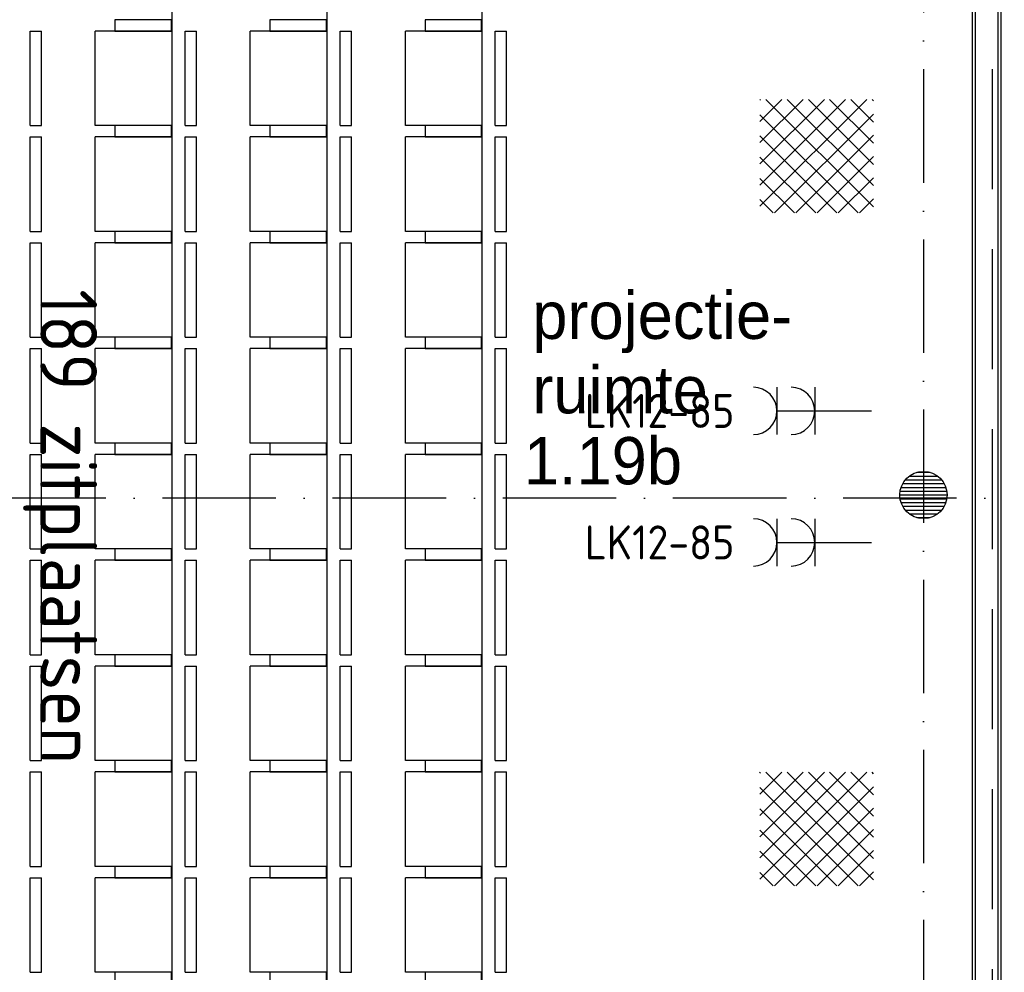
# Model space of a CAD drawing. Header units: millimetres. Extents: x 84333 to 241285, y -2244 to 84291.
# Tile 45 of 74: x 168438 to 173646, y 55271 to 60311. Entities that reach past the tile are written whole.
import ezdxf
from ezdxf.enums import TextEntityAlignment as Align

# ---------------------------------------------------------------- set-up
doc = ezdxf.new("R2010")
doc.units = ezdxf.units.MM
doc.header["$LTSCALE"] = 100
doc.linetypes.add('DASHDOT', pattern=[9, 6, -1.5, 0, -1.5])
doc.linetypes.add('HIDDEN', pattern=[9.525, 6.35, -3.175])
doc.layers.get('0').update_dxf_attribs({"linetype": 'CONTINUOUS'})
for name, color, linetype in [('AFDELING', 4, 'CONTINUOUS'), ('AL$7----_STRAMIEN', 1, 'DASHDOT'), ('AL22----_BINNENWAND', 7, 'CONTINUOUS'), ('AL28----_KONSTRUKTIE', 3, 'CONTINUOUS'), ('AL32----_BINNENKOZ', 7, 'CONTINUOUS'), ('ALXAA---_GEWBETON', 12, 'CONTINUOUS'), ('BL$4----', 7, 'CONTINUOUS'), ('BOUW', 8, 'CONTINUOUS'), ('EB63103-_ATTRIB', 2, 'CONTINUOUS'), ('EL63103-_LICHT-WCD230V', 3, 'CONTINUOUS'), ('EL6441--_DATACOM', 3, 'CONTINUOUS'), ('LIJN070', 130, 'CONTINUOUS')]:
    doc.layers.add(name, color=color, linetype=linetype)
doc.styles.add('1_8', font='ISO', dxfattribs={"height": 1.8})
doc.styles.add('BURO-025', font='BUROFONT.shx', dxfattribs={"height": 250})
doc.styles.get("Standard").update_dxf_attribs({"font": 'iso.shx'})
doc.styles.add('TECHNIC', font='technic_.ttf')

# ---------------------------------------------------------------- blocks, each defined once
blk = doc.blocks.new('DEMARKATIE1EB')
at = {"layer": 'LIJN070', "linetype": 'HIDDEN'}
blk.add_line((-48632, 23187), (-48632, 67006.5), dxfattribs=at)
blk = doc.blocks.new('ES3W2A')
for p, q in [((1.25, 2), (-1.25, 2)), ((0, 2), (0, -3)), ((1.25, 0), (-1.25, 0))]:
    blk.add_line(p, q)
for centre in [(0, 3.25), (0, 1.25)]:
    blk.add_arc(centre, 1.25, 180, 0)
at = {"style": '1_8'}
for tag, flags, p in [('VERMOGEN', 9, (-2.5, 5)), ('GROEP', 8, (0, 5)), ('SCHAK', 8, (2.5, 5)), ('GELIJK', 9, (5, 5)), ('KAST', 9, (7, 5)), ('TAL', 8, (2.5, 5))]:
    blk.add_attdef(tag, text='', height=1.8, rotation=90, dxfattribs=dict(at, flags=flags)).set_placement(p, align=Align.MIDDLE_CENTER)
at = {"style": '1_8', "width": 0.7, "flags": 8}
blk.add_attdef('DOEL', text='', height=1.8, rotation=90, dxfattribs=at).set_placement((-2.5, 5), align=Align.MIDDLE_LEFT)
at = {"style": '1_8', "flags": 9}
blk.add_attdef('M_CODE', text='', height=1.8, dxfattribs=at).set_placement((0, 0), align=Align.MIDDLE_CENTER)
blk = doc.blocks.new('A$C13e6995e')
at = {"layer": 'AL32----_BINNENKOZ'}
h = blk.add_hatch(dxfattribs=at)
h.set_pattern_fill('NET', color=8, scale=25, angle=45, style=0)
h.set_pattern_definition([(45, (100247.96, 36498.49), (-56.1266, 56.1266), []), (135, (100247.96, 36498.49), (-56.1266, -56.1266), [])])
h.paths.add_polyline_path([(88020, 61533.7), (88620, 61533.7), (88620, 62133.7), (88020, 62133.7)])
h = blk.add_hatch(dxfattribs=at)
h.set_pattern_fill('NET', color=8, scale=25, angle=45, style=0)
h.set_pattern_definition([(45, (100247.96, 32938.49), (-56.1266, 56.1266), []), (135, (100247.96, 32938.49), (-56.1266, -56.1266), [])])
h.paths.add_polyline_path([(88020, 57973.7), (88620, 57973.7), (88620, 58573.7), (88020, 58573.7)])
at = {"layer": 'ALXAA---_GEWBETON'}
h = blk.add_hatch(dxfattribs=at)
h.set_pattern_fill('GEWPBET', color=8, scale=100, style=0)
h.set_pattern_definition([(8e-14, (-61415.227, 26496.753), (-3e-14, 20), [])])
edge = h.paths.add_edge_path()
edge.add_arc((88884.9, 60041), 125, 0, 360)
at = {"layer": 'AL$7----_STRAMIEN', "color": 1}
blk.add_line((90860.3, 60023.5), (54905.6, 60023.5), dxfattribs=at)
blk.add_lwpolyline([(88884.9, 79395.1), (88884.9, 40820)], dxfattribs=at)
at = {"layer": 'AL22----_BINNENWAND', "color": 8}
for p, q in [((89144.9, 57320), (89144.8, 68129)), ((89294.8, 68129), (89294.9, 57320))]:
    blk.add_line(p, q, dxfattribs=at)
at = {"layer": 'AL22----_BINNENWAND', "color": 8, "linetype": 'Continuous'}
for p, q in [((89159.9, 57320), (89159.8, 68129)), ((89279.9, 57320), (89279.8, 68129))]:
    blk.add_line(p, q, dxfattribs=at)
at = {"layer": 'AL28----_KONSTRUKTIE', "color": 8}
blk.add_circle((88884.9, 60041), 125, dxfattribs=at)
at = {"layer": 'AL32----_BINNENKOZ', "color": 8}
for p, q in [((84909.7, 65455), (84909.7, 54095)), ((85729.7, 65455), (85729.7, 54095)), ((86549.7, 65455), (86549.7, 54095)), ((84160.4, 61995.6), (84160.4, 62495.6)), ((84160.4, 62495.6), (84219.8, 62495.6)), ((84219.8, 61995.6), (84219.8, 62495.6)), ((84504.6, 61995.6), (84504.6, 62495.6)), ((84909.7, 62495.6), (84504.6, 62495.6)), ((84909.7, 62495.6), (84909.7, 61995.6)), ((84980.4, 61995.6), (84980.4, 62495.6)), ((84980.4, 62495.6), (85039.8, 62495.6)), ((85039.8, 61995.6), (85039.8, 62495.6)), ((85324.6, 61995.6), (85324.6, 62495.6)), ((85729.7, 62495.6), (85324.6, 62495.6)), ((85729.7, 62495.6), (85729.7, 61995.6)), ((85800.4, 61995.6), (85800.4, 62495.6)), ((85800.4, 62495.6), (85859.8, 62495.6)), ((85859.8, 61995.6), (85859.8, 62495.6)), ((86144.6, 61995.6), (86144.6, 62495.6)), ((86549.7, 62495.6), (86144.6, 62495.6)), ((86549.7, 62495.6), (86549.7, 61995.6)), ((86620.4, 61995.6), (86620.4, 62495.6)), ((86620.4, 62495.6), (86679.8, 62495.6)), ((86679.8, 61995.6), (86679.8, 62495.6)), ((84160.4, 61995.6), (84219.8, 61995.6)), ((84909.7, 61995.6), (84504.6, 61995.6)), ((84980.4, 61995.6), (85039.8, 61995.6)), ((85729.7, 61995.6), (85324.6, 61995.6)), ((85800.4, 61995.6), (85859.8, 61995.6)), ((86549.7, 61995.6), (86144.6, 61995.6)), ((86620.4, 61995.6), (86679.8, 61995.6)), ((84160.4, 61435.6), (84160.4, 61935.6)), ((84160.4, 61935.6), (84219.8, 61935.6)), ((84219.8, 61435.6), (84219.8, 61935.6)), ((84504.6, 61435.6), (84504.6, 61935.6)), ((84909.7, 61935.6), (84504.6, 61935.6)), ((84909.7, 61935.6), (84909.7, 61435.6)), ((84980.4, 61435.6), (84980.4, 61935.6)), ((84980.4, 61935.6), (85039.8, 61935.6)), ((85039.8, 61435.6), (85039.8, 61935.6)), ((85324.6, 61435.6), (85324.6, 61935.6)), ((85729.7, 61935.6), (85324.6, 61935.6)), ((85729.7, 61935.6), (85729.7, 61435.6)), ((85800.4, 61435.6), (85800.4, 61935.6)), ((85800.4, 61935.6), (85859.8, 61935.6)), ((85859.8, 61435.6), (85859.8, 61935.6)), ((86144.6, 61435.6), (86144.6, 61935.6)), ((86549.7, 61935.6), (86144.6, 61935.6)), ((86549.7, 61935.6), (86549.7, 61435.6)), ((86620.4, 61435.6), (86620.4, 61935.6)), ((86620.4, 61935.6), (86679.8, 61935.6)), ((86679.8, 61435.6), (86679.8, 61935.6)), ((84160.4, 61435.6), (84219.8, 61435.6)), ((84909.7, 61435.6), (84504.6, 61435.6)), ((84980.4, 61435.6), (85039.8, 61435.6)), ((85729.7, 61435.6), (85324.6, 61435.6)), ((85800.4, 61435.6), (85859.8, 61435.6)), ((86549.7, 61435.6), (86144.6, 61435.6)), ((86620.4, 61435.6), (86679.8, 61435.6)), ((84160.4, 60875.6), (84160.4, 61375.6)), ((84160.4, 61375.6), (84219.8, 61375.6)), ((84219.8, 60875.6), (84219.8, 61375.6)), ((84504.6, 60875.6), (84504.6, 61375.6)), ((84909.7, 61375.6), (84504.6, 61375.6)), ((84909.7, 61375.6), (84909.7, 60875.6)), ((84980.4, 60875.6), (84980.4, 61375.6)), ((84980.4, 61375.6), (85039.8, 61375.6)), ((85039.8, 60875.6), (85039.8, 61375.6)), ((85324.6, 60875.6), (85324.6, 61375.6)), ((85729.7, 61375.6), (85324.6, 61375.6)), ((85729.7, 61375.6), (85729.7, 60875.6)), ((85800.4, 60875.6), (85800.4, 61375.6)), ((85800.4, 61375.6), (85859.8, 61375.6)), ((85859.8, 60875.6), (85859.8, 61375.6)), ((86144.6, 60875.6), (86144.6, 61375.6)), ((86549.7, 61375.6), (86144.6, 61375.6)), ((86549.7, 61375.6), (86549.7, 60875.6)), ((86620.4, 60875.6), (86620.4, 61375.6)), ((86620.4, 61375.6), (86679.8, 61375.6)), ((86679.8, 60875.6), (86679.8, 61375.6)), ((84160.4, 60875.6), (84219.8, 60875.6)), ((84909.7, 60875.6), (84504.6, 60875.6)), ((84980.4, 60875.6), (85039.8, 60875.6)), ((85729.7, 60875.6), (85324.6, 60875.6)), ((85800.4, 60875.6), (85859.8, 60875.6)), ((86549.7, 60875.6), (86144.6, 60875.6)), ((86620.4, 60875.6), (86679.8, 60875.6)), ((84160.4, 60315.6), (84160.4, 60815.6)), ((84160.4, 60815.6), (84219.8, 60815.6)), ((84219.8, 60315.6), (84219.8, 60815.6)), ((84504.6, 60315.6), (84504.6, 60815.6)), ((84909.7, 60815.6), (84504.6, 60815.6)), ((84909.7, 60815.6), (84909.7, 60315.6)), ((84980.4, 60315.6), (84980.4, 60815.6)), ((84980.4, 60815.6), (85039.8, 60815.6)), ((85039.8, 60315.6), (85039.8, 60815.6)), ((85324.6, 60315.6), (85324.6, 60815.6)), ((85729.7, 60815.6), (85324.6, 60815.6)), ((85729.7, 60815.6), (85729.7, 60315.6)), ((85800.4, 60315.6), (85800.4, 60815.6)), ((85800.4, 60815.6), (85859.8, 60815.6)), ((85859.8, 60315.6), (85859.8, 60815.6)), ((86144.6, 60315.6), (86144.6, 60815.6)), ((86549.7, 60815.6), (86144.6, 60815.6)), ((86549.7, 60815.6), (86549.7, 60315.6)), ((86620.4, 60315.6), (86620.4, 60815.6)), ((86620.4, 60815.6), (86679.8, 60815.6)), ((86679.8, 60315.6), (86679.8, 60815.6)), ((84160.4, 60315.6), (84219.8, 60315.6)), ((84909.7, 60315.6), (84504.6, 60315.6)), ((84980.4, 60315.6), (85039.8, 60315.6)), ((85729.7, 60315.6), (85324.6, 60315.6)), ((85800.4, 60315.6), (85859.8, 60315.6)), ((86549.7, 60315.6), (86144.6, 60315.6)), ((86620.4, 60315.6), (86679.8, 60315.6)), ((84160.4, 59755.6), (84160.4, 60255.6)), ((84160.4, 60255.6), (84219.8, 60255.6)), ((84219.8, 59755.6), (84219.8, 60255.6)), ((84504.6, 59755.6), (84504.6, 60255.6)), ((84909.7, 60255.6), (84504.6, 60255.6)), ((84909.7, 60255.6), (84909.7, 59755.6)), ((84980.4, 59755.6), (84980.4, 60255.6)), ((84980.4, 60255.6), (85039.8, 60255.6)), ((85039.8, 59755.6), (85039.8, 60255.6)), ((85324.6, 59755.6), (85324.6, 60255.6)), ((85729.7, 60255.6), (85324.6, 60255.6)), ((85729.7, 60255.6), (85729.7, 59755.6)), ((85800.4, 59755.6), (85800.4, 60255.6)), ((85800.4, 60255.6), (85859.8, 60255.6)), ((85859.8, 59755.6), (85859.8, 60255.6)), ((86144.6, 59755.6), (86144.6, 60255.6)), ((86549.7, 60255.6), (86144.6, 60255.6)), ((86549.7, 60255.6), (86549.7, 59755.6)), ((86620.4, 59755.6), (86620.4, 60255.6)), ((86620.4, 60255.6), (86679.8, 60255.6)), ((86679.8, 59755.6), (86679.8, 60255.6)), ((84160.4, 59755.6), (84219.8, 59755.6)), ((84909.7, 59755.6), (84504.6, 59755.6)), ((84980.4, 59755.6), (85039.8, 59755.6)), ((85729.7, 59755.6), (85324.6, 59755.6)), ((85800.4, 59755.6), (85859.8, 59755.6)), ((86549.7, 59755.6), (86144.6, 59755.6)), ((86620.4, 59755.6), (86679.8, 59755.6)), ((84160.4, 59195.6), (84160.4, 59695.6)), ((84160.4, 59695.6), (84219.8, 59695.6)), ((84219.8, 59195.6), (84219.8, 59695.6)), ((84504.6, 59195.6), (84504.6, 59695.6)), ((84909.7, 59695.6), (84504.6, 59695.6)), ((84909.7, 59695.6), (84909.7, 59195.6)), ((84980.4, 59195.6), (84980.4, 59695.6)), ((84980.4, 59695.6), (85039.8, 59695.6)), ((85039.8, 59195.6), (85039.8, 59695.6)), ((85324.6, 59195.6), (85324.6, 59695.6)), ((85729.7, 59695.6), (85324.6, 59695.6)), ((85729.7, 59695.6), (85729.7, 59195.6)), ((85800.4, 59195.6), (85800.4, 59695.6)), ((85800.4, 59695.6), (85859.8, 59695.6)), ((85859.8, 59195.6), (85859.8, 59695.6)), ((86144.6, 59195.6), (86144.6, 59695.6)), ((86549.7, 59695.6), (86144.6, 59695.6)), ((86549.7, 59695.6), (86549.7, 59195.6)), ((86620.4, 59195.6), (86620.4, 59695.6)), ((86620.4, 59695.6), (86679.8, 59695.6)), ((86679.8, 59195.6), (86679.8, 59695.6)), ((84160.4, 59195.6), (84219.8, 59195.6)), ((84909.7, 59195.6), (84504.6, 59195.6)), ((84980.4, 59195.6), (85039.8, 59195.6)), ((85729.7, 59195.6), (85324.6, 59195.6)), ((85800.4, 59195.6), (85859.8, 59195.6)), ((86549.7, 59195.6), (86144.6, 59195.6)), ((86620.4, 59195.6), (86679.8, 59195.6)), ((84160.4, 58635.6), (84160.4, 59135.6)), ((84160.4, 59135.6), (84219.8, 59135.6)), ((84219.8, 58635.6), (84219.8, 59135.6)), ((84504.6, 58635.6), (84504.6, 59135.6)), ((84909.7, 59135.6), (84504.6, 59135.6)), ((84909.7, 59135.6), (84909.7, 58635.6)), ((84980.4, 58635.6), (84980.4, 59135.6)), ((84980.4, 59135.6), (85039.8, 59135.6)), ((85039.8, 58635.6), (85039.8, 59135.6)), ((85324.6, 58635.6), (85324.6, 59135.6)), ((85729.7, 59135.6), (85324.6, 59135.6)), ((85729.7, 59135.6), (85729.7, 58635.6)), ((85800.4, 58635.6), (85800.4, 59135.6)), ((85800.4, 59135.6), (85859.8, 59135.6)), ((85859.8, 58635.6), (85859.8, 59135.6)), ((86144.6, 58635.6), (86144.6, 59135.6)), ((86549.7, 59135.6), (86144.6, 59135.6)), ((86549.7, 59135.6), (86549.7, 58635.6)), ((86620.4, 58635.6), (86620.4, 59135.6)), ((86620.4, 59135.6), (86679.8, 59135.6)), ((86679.8, 58635.6), (86679.8, 59135.6)), ((84160.4, 58635.6), (84219.8, 58635.6)), ((84909.7, 58635.6), (84504.6, 58635.6)), ((84980.4, 58635.6), (85039.8, 58635.6)), ((85729.7, 58635.6), (85324.6, 58635.6)), ((85800.4, 58635.6), (85859.8, 58635.6)), ((86549.7, 58635.6), (86144.6, 58635.6)), ((86620.4, 58635.6), (86679.8, 58635.6)), ((84160.4, 58075.6), (84160.4, 58575.6)), ((84160.4, 58575.6), (84219.8, 58575.6)), ((84219.8, 58075.6), (84219.8, 58575.6)), ((84504.6, 58075.6), (84504.6, 58575.6)), ((84909.7, 58575.6), (84504.6, 58575.6)), ((84909.7, 58575.6), (84909.7, 58075.6)), ((84980.4, 58075.6), (84980.4, 58575.6)), ((84980.4, 58575.6), (85039.8, 58575.6)), ((85039.8, 58075.6), (85039.8, 58575.6)), ((85324.6, 58075.6), (85324.6, 58575.6)), ((85729.7, 58575.6), (85324.6, 58575.6)), ((85729.7, 58575.6), (85729.7, 58075.6)), ((85800.4, 58075.6), (85800.4, 58575.6)), ((85800.4, 58575.6), (85859.8, 58575.6)), ((85859.8, 58075.6), (85859.8, 58575.6)), ((86144.6, 58075.6), (86144.6, 58575.6)), ((86549.7, 58575.6), (86144.6, 58575.6)), ((86549.7, 58575.6), (86549.7, 58075.6)), ((86620.4, 58075.6), (86620.4, 58575.6)), ((86620.4, 58575.6), (86679.8, 58575.6)), ((86679.8, 58075.6), (86679.8, 58575.6)), ((84160.4, 58075.6), (84219.8, 58075.6)), ((84909.7, 58075.6), (84504.6, 58075.6)), ((84980.4, 58075.6), (85039.8, 58075.6)), ((85729.7, 58075.6), (85324.6, 58075.6)), ((85800.4, 58075.6), (85859.8, 58075.6)), ((86549.7, 58075.6), (86144.6, 58075.6)), ((86620.4, 58075.6), (86679.8, 58075.6)), ((84160.4, 57515.6), (84160.4, 58015.6)), ((84160.4, 58015.6), (84219.8, 58015.6)), ((84219.8, 57515.6), (84219.8, 58015.6)), ((84504.6, 57515.6), (84504.6, 58015.6)), ((84909.7, 58015.6), (84504.6, 58015.6)), ((84909.7, 58015.6), (84909.7, 57515.6)), ((84980.4, 57515.6), (84980.4, 58015.6)), ((84980.4, 58015.6), (85039.8, 58015.6)), ((85039.8, 57515.6), (85039.8, 58015.6)), ((85324.6, 57515.6), (85324.6, 58015.6)), ((85729.7, 58015.6), (85324.6, 58015.6)), ((85729.7, 58015.6), (85729.7, 57515.6)), ((85800.4, 57515.6), (85800.4, 58015.6)), ((85800.4, 58015.6), (85859.8, 58015.6)), ((85859.8, 57515.6), (85859.8, 58015.6)), ((86144.6, 57515.6), (86144.6, 58015.6)), ((86549.7, 58015.6), (86144.6, 58015.6)), ((86549.7, 58015.6), (86549.7, 57515.6)), ((86620.4, 57515.6), (86620.4, 58015.6)), ((86620.4, 58015.6), (86679.8, 58015.6)), ((86679.8, 57515.6), (86679.8, 58015.6)), ((84160.4, 57515.6), (84219.8, 57515.6)), ((84909.7, 57515.6), (84504.6, 57515.6)), ((84980.4, 57515.6), (85039.8, 57515.6)), ((85729.7, 57515.6), (85324.6, 57515.6)), ((85800.4, 57515.6), (85859.8, 57515.6)), ((86549.7, 57515.6), (86144.6, 57515.6)), ((86620.4, 57515.6), (86679.8, 57515.6))]:
    blk.add_line(p, q, dxfattribs=at)
for points in [[(84608.6, 62495.6), (84907.5, 62495.6), (84907.5, 62555.6), (84608.6, 62555.6)], [(84608.6, 62495.6), (84907.5, 62495.6), (84907.5, 62555.6), (84608.6, 62555.6)], [(85428.6, 62495.6), (85727.5, 62495.6), (85727.5, 62555.6), (85428.6, 62555.6)], [(85428.6, 62495.6), (85727.5, 62495.6), (85727.5, 62555.6), (85428.6, 62555.6)], [(86248.6, 62495.6), (86547.5, 62495.6), (86547.5, 62555.6), (86248.6, 62555.6)], [(86248.6, 62495.6), (86547.5, 62495.6), (86547.5, 62555.6), (86248.6, 62555.6)], [(84608.6, 61935.6), (84907.5, 61935.6), (84907.5, 61995.6), (84608.6, 61995.6)], [(84608.6, 61935.6), (84907.5, 61935.6), (84907.5, 61995.6), (84608.6, 61995.6)], [(85428.6, 61935.6), (85727.5, 61935.6), (85727.5, 61995.6), (85428.6, 61995.6)], [(85428.6, 61935.6), (85727.5, 61935.6), (85727.5, 61995.6), (85428.6, 61995.6)], [(86248.6, 61935.6), (86547.5, 61935.6), (86547.5, 61995.6), (86248.6, 61995.6)], [(86248.6, 61935.6), (86547.5, 61935.6), (86547.5, 61995.6), (86248.6, 61995.6)], [(84608.6, 61375.6), (84907.5, 61375.6), (84907.5, 61435.6), (84608.6, 61435.6)], [(84608.6, 61375.6), (84907.5, 61375.6), (84907.5, 61435.6), (84608.6, 61435.6)], [(85428.6, 61375.6), (85727.5, 61375.6), (85727.5, 61435.6), (85428.6, 61435.6)], [(85428.6, 61375.6), (85727.5, 61375.6), (85727.5, 61435.6), (85428.6, 61435.6)], [(86248.6, 61375.6), (86547.5, 61375.6), (86547.5, 61435.6), (86248.6, 61435.6)], [(86248.6, 61375.6), (86547.5, 61375.6), (86547.5, 61435.6), (86248.6, 61435.6)], [(84608.6, 60815.6), (84907.5, 60815.6), (84907.5, 60875.6), (84608.6, 60875.6)], [(84608.6, 60815.6), (84907.5, 60815.6), (84907.5, 60875.6), (84608.6, 60875.6)], [(85428.6, 60815.6), (85727.5, 60815.6), (85727.5, 60875.6), (85428.6, 60875.6)], [(85428.6, 60815.6), (85727.5, 60815.6), (85727.5, 60875.6), (85428.6, 60875.6)], [(86248.6, 60815.6), (86547.5, 60815.6), (86547.5, 60875.6), (86248.6, 60875.6)], [(86248.6, 60815.6), (86547.5, 60815.6), (86547.5, 60875.6), (86248.6, 60875.6)], [(84608.6, 60255.6), (84907.5, 60255.6), (84907.5, 60315.6), (84608.6, 60315.6)], [(84608.6, 60255.6), (84907.5, 60255.6), (84907.5, 60315.6), (84608.6, 60315.6)], [(85428.6, 60255.6), (85727.5, 60255.6), (85727.5, 60315.6), (85428.6, 60315.6)], [(85428.6, 60255.6), (85727.5, 60255.6), (85727.5, 60315.6), (85428.6, 60315.6)], [(86248.6, 60255.6), (86547.5, 60255.6), (86547.5, 60315.6), (86248.6, 60315.6)], [(86248.6, 60255.6), (86547.5, 60255.6), (86547.5, 60315.6), (86248.6, 60315.6)], [(84608.6, 59695.6), (84907.5, 59695.6), (84907.5, 59755.6), (84608.6, 59755.6)], [(84608.6, 59695.6), (84907.5, 59695.6), (84907.5, 59755.6), (84608.6, 59755.6)], [(85428.6, 59695.6), (85727.5, 59695.6), (85727.5, 59755.6), (85428.6, 59755.6)], [(85428.6, 59695.6), (85727.5, 59695.6), (85727.5, 59755.6), (85428.6, 59755.6)], [(86248.6, 59695.6), (86547.5, 59695.6), (86547.5, 59755.6), (86248.6, 59755.6)], [(86248.6, 59695.6), (86547.5, 59695.6), (86547.5, 59755.6), (86248.6, 59755.6)], [(84608.6, 59135.6), (84907.5, 59135.6), (84907.5, 59195.6), (84608.6, 59195.6)], [(84608.6, 59135.6), (84907.5, 59135.6), (84907.5, 59195.6), (84608.6, 59195.6)], [(85428.6, 59135.6), (85727.5, 59135.6), (85727.5, 59195.6), (85428.6, 59195.6)], [(85428.6, 59135.6), (85727.5, 59135.6), (85727.5, 59195.6), (85428.6, 59195.6)], [(86248.6, 59135.6), (86547.5, 59135.6), (86547.5, 59195.6), (86248.6, 59195.6)], [(86248.6, 59135.6), (86547.5, 59135.6), (86547.5, 59195.6), (86248.6, 59195.6)], [(84608.6, 58575.6), (84907.5, 58575.6), (84907.5, 58635.6), (84608.6, 58635.6)], [(84608.6, 58575.6), (84907.5, 58575.6), (84907.5, 58635.6), (84608.6, 58635.6)], [(85428.6, 58575.6), (85727.5, 58575.6), (85727.5, 58635.6), (85428.6, 58635.6)], [(85428.6, 58575.6), (85727.5, 58575.6), (85727.5, 58635.6), (85428.6, 58635.6)], [(86248.6, 58575.6), (86547.5, 58575.6), (86547.5, 58635.6), (86248.6, 58635.6)], [(86248.6, 58575.6), (86547.5, 58575.6), (86547.5, 58635.6), (86248.6, 58635.6)], [(84608.6, 58015.6), (84907.5, 58015.6), (84907.5, 58075.6), (84608.6, 58075.6)], [(84608.6, 58015.6), (84907.5, 58015.6), (84907.5, 58075.6), (84608.6, 58075.6)], [(85428.6, 58015.6), (85727.5, 58015.6), (85727.5, 58075.6), (85428.6, 58075.6)], [(85428.6, 58015.6), (85727.5, 58015.6), (85727.5, 58075.6), (85428.6, 58075.6)], [(86248.6, 58015.6), (86547.5, 58015.6), (86547.5, 58075.6), (86248.6, 58075.6)], [(86248.6, 58015.6), (86547.5, 58015.6), (86547.5, 58075.6), (86248.6, 58075.6)], [(84608.6, 57455.6), (84907.5, 57455.6), (84907.5, 57515.6), (84608.6, 57515.6)], [(85428.6, 57455.6), (85727.5, 57455.6), (85727.5, 57515.6), (85428.6, 57515.6)], [(86248.6, 57455.6), (86547.5, 57455.6), (86547.5, 57515.6), (86248.6, 57515.6)]]:
    blk.add_lwpolyline(points, close=True, dxfattribs=at)
at = {"layer": 'AFDELING', "color": 8, "style": 'TECHNIC'}
for p in [(92219.2, 54467.7), (58038, 41625.4), (88107.6, 41443.8)]:
    blk.add_attdef('VIDE', text='', height=500, dxfattribs=at).set_placement(p, align=Align.CENTER)
blk.add_attdef('VIDE', text='', height=500, rotation=90, dxfattribs=at).set_placement((75128.7, 25766.1), align=Align.CENTER)
at = {"layer": 'BL$4----', "color": 8}
blk.add_text('189 zitplaatsen', height=300, rotation=270, dxfattribs=at).set_placement((84213.5, 61129.3))
at = {"layer": 'BOUW', "style": 'BURO-025'}
for s, p in [('projectie-', (86816, 60866.7)), ('ruimte', (86816, 60472.9)), ('1.19b', (86771.2, 60097.3))]:
    blk.add_text(s, height=250, dxfattribs=at).set_placement(p)

msp = doc.modelspace()

# ---------------------------------------------------------------- block references
at = {"layer": 'EL63103-_LICHT-WCD230V'}
ref = msp.add_blockref('ES3W2A', (172643.2, 58241.4), dxfattribs=dict(at, xscale=100, yscale=100, zscale=100, rotation=90))
ref.add_attrib('GROEP', 'LK12-85', dxfattribs={"layer": 'EB63103-_ATTRIB', "color": 1, "height": 180, "style": '1_8', "flags": 8}).set_placement((172218.2, 58241.4), align=Align.MIDDLE_RIGHT)
ref = msp.add_blockref('ES3W2A', (172643.2, 57545.8), dxfattribs=dict(at, xscale=100, yscale=100, zscale=100, rotation=90))
ref.add_attrib('GROEP', 'LK12-85', dxfattribs={"layer": 'EB63103-_ATTRIB', "color": 1, "height": 180, "style": '1_8', "flags": 8}).set_placement((172218.2, 57545.8), align=Align.MIDDLE_RIGHT)
at = {"layer": 'EL6441--_DATACOM'}
msp.add_blockref('A$C13e6995e', (84333, -2244.2), dxfattribs=at)
at = {"layer": 'LIJN070'}
msp.add_blockref('DEMARKATIE1EB', (222214.7, 11462.8), dxfattribs=at)

doc.saveas('drawing.dxf')
